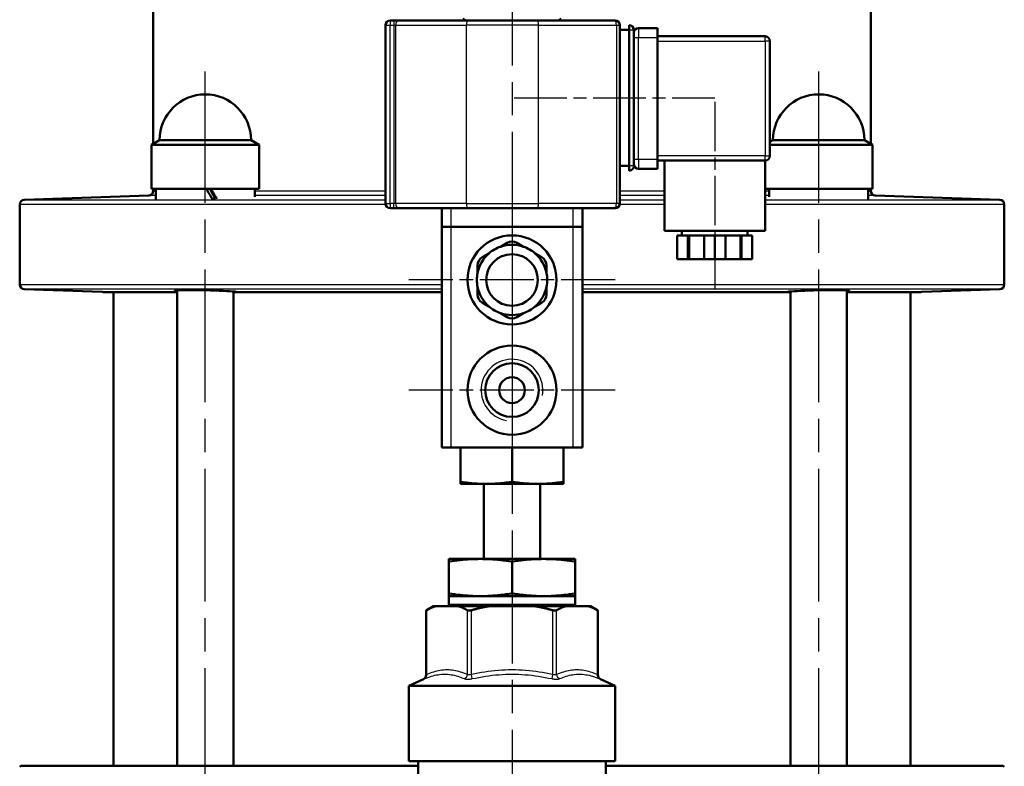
# Model space of a CAD drawing. Header units: millimetres. Extents: x 99 to 904, y 199 to 1209.
# Tile 14 of 15: x 687 to 897, y 902 to 1061. Entities that reach past the tile are written whole.
import ezdxf

# ---------------------------------------------------------------- set-up
doc = ezdxf.new("R2010")
doc.units = ezdxf.units.MM
doc.header["$LTSCALE"] = 5
doc.linetypes.add('CHAIN', pattern=[0.3543, 0.2362, -0.0295, 0.0591, -0.0295])
for name, color, linetype, lineweight in [('Gewinde(DIN)', 3, 'Continuous', 25), ('Mittellinie(DIN)', 4, 'CHAIN', 25), ('Mittelpunktmarkierung(DIN)', 4, 'CHAIN', 25), ('Sichtbare Kanten(DIN)', 7, 'Continuous', 50), ('Sichtbare tangentiale Kanten(DIN)', 3, 'Continuous', 25)]:
    doc.layers.add(name, color=color, linetype=linetype, lineweight=lineweight)

msp = doc.modelspace()

# ---------------------------------------------------------------- linework, layer by layer
at = {"layer": 'Gewinde(DIN)'}
msp.add_arc((791.57, 982.24), 6.58, 350, 260, dxfattribs=at)
at = {"layer": 'Mittellinie(DIN)', "linetype": 'CHAIN', "ltscale": 23.990969}
for p, q in [((726.16, 852.16), (726.16, 1050.16)), ((856.98, 852.16), (856.98, 1050.16))]:
    msp.add_line(p, q, dxfattribs=at)
at = {"layer": 'Mittellinie(DIN)', "linetype": 'CHAIN', "ltscale": 9.503145}
msp.add_line((792.05, 1044.54), (834.81, 1044.54), dxfattribs=at)
at = {"layer": 'Mittellinie(DIN)', "linetype": 'CHAIN', "ltscale": 8.88956}
msp.add_line((834.82, 1043.69), (834.82, 1003.69), dxfattribs=at)
at = {"layer": 'Mittelpunktmarkierung(DIN)', "linetype": 'CHAIN', "ltscale": 23.990969}
msp.add_line((791.57, 1207.31), (791.57, 504.66), dxfattribs=at)
at = {"layer": 'Mittelpunktmarkierung(DIN)', "linetype": 'CHAIN', "ltscale": 9.778525}
for p, q in [((791.57, 1027.74), (791.57, 983.74)), ((813.57, 1005.74), (769.57, 1005.74)), ((791.57, 1004.24), (791.57, 960.24)), ((813.57, 982.24), (769.57, 982.24))]:
    msp.add_line(p, q, dxfattribs=at)
at = {"layer": 'Sichtbare Kanten(DIN)'}
for p, q in [((715.07, 1151.63), (715.07, 1034.78)), ((868.07, 1151.63), (868.07, 1034.78)), ((766.33, 1061.04), (765.57, 1061.04)), ((767.23, 1061.04), (766.33, 1061.04)), ((782.29, 1061.04), (767.23, 1061.04)), ((781.75, 1061.04), (781.07, 1061.43)), ((782.29, 1061.04), (796.98, 1061.04)), ((813.57, 1061.04), (796.98, 1061.04)), ((801.39, 1061.04), (802.07, 1061.43)), ((764.57, 1060.04), (764.57, 1022.04)), ((814.57, 1022.04), (814.57, 1060.04)), ((814.57, 1059.04), (816.57, 1059.04)), ((816.57, 1059.04), (816.57, 1060.04)), ((816.57, 1030.04), (816.57, 1059.04)), ((817.57, 1030.04), (817.57, 1059.04)), ((822.57, 1059.44), (818.57, 1059.44)), ((822.57, 1059.44), (822.57, 1057.44)), ((845.57, 1057.69), (822.57, 1057.69)), ((822.57, 1057.44), (822.57, 1031.44)), ((846.57, 1032.19), (846.57, 1056.69)), ((716.41, 1035.56), (714.66, 1034.55)), ((716.41, 1035.56), (735.91, 1035.56)), ((735.91, 1035.56), (737.66, 1034.55)), ((847.23, 1035.56), (846.57, 1035.18)), ((847.23, 1035.56), (866.73, 1035.56)), ((866.73, 1035.56), (868.48, 1034.55)), ((737.66, 1034.55), (714.66, 1034.55)), ((714.66, 1034.55), (714.66, 1025.16)), ((737.66, 1034.55), (737.66, 1025.16)), ((868.48, 1034.55), (846.57, 1034.55)), ((868.48, 1034.55), (868.48, 1025.16)), ((822.57, 1031.44), (822.57, 1029.44)), ((822.57, 1031.19), (845.57, 1031.19)), ((824.07, 1031.19), (824.07, 1016.19)), ((845.57, 1031.19), (845.57, 1016.19)), ((814.57, 1030.04), (816.57, 1030.04)), ((816.57, 1029.04), (816.57, 1030.04)), ((818.57, 1029.44), (822.57, 1029.44)), ((737.66, 1025.16), (714.66, 1025.16)), ((715.07, 1025.16), (715.07, 1024.76)), ((715.61, 1025.16), (715.61, 1022.97)), ((736.71, 1025.16), (736.71, 1023.49)), ((868.48, 1025.16), (845.57, 1025.16)), ((846.43, 1025.16), (846.43, 1023.49)), ((867.53, 1025.16), (867.53, 1022.97)), ((868.07, 1025.16), (868.07, 1024.76)), ((714.1, 1023.76), (687.53, 1022.84)), ((869.03, 1023.76), (895.6, 1022.84)), ((686.57, 1021.84), (686.57, 1004.77)), ((765.57, 1021.04), (766.33, 1021.04)), ((766.33, 1021.04), (767.23, 1021.04)), ((767.23, 1021.04), (782.29, 1021.04)), ((776.57, 1021.04), (776.57, 1017.04)), ((796.98, 1021.04), (782.29, 1021.04)), ((796.98, 1021.04), (813.57, 1021.04)), ((806.57, 1017.04), (806.57, 1021.04)), ((896.57, 1021.84), (896.57, 1004.77)), ((776.57, 1017.04), (778.57, 1017.04)), ((776.57, 1017.04), (776.57, 970.04)), ((804.57, 1017.04), (778.57, 1017.04)), ((804.57, 1017.04), (806.57, 1017.04)), ((806.57, 970.04), (806.57, 1017.04)), ((845.57, 1016.19), (824.07, 1016.19)), ((829.09, 1015.19), (826.82, 1015.19)), ((826.82, 1015.19), (826.82, 1010.19)), ((827.82, 1016.19), (827.82, 1015.19)), ((829.34, 1015.19), (829.09, 1015.19)), ((829.09, 1010.19), (829.09, 1015.19)), ((832.55, 1015.19), (829.34, 1015.19)), ((829.34, 1010.19), (829.34, 1015.19)), ((834.82, 1015.19), (832.55, 1015.19)), ((832.55, 1015.19), (832.55, 1010.19)), ((837.09, 1015.19), (834.82, 1015.19)), ((834.82, 1015.19), (834.82, 1010.19)), ((840.3, 1015.19), (837.09, 1015.19)), ((837.09, 1010.19), (837.09, 1015.19)), ((840.55, 1015.19), (840.3, 1015.19)), ((840.3, 1010.19), (840.3, 1015.19)), ((842.82, 1015.19), (840.55, 1015.19)), ((840.55, 1015.19), (840.55, 1010.19)), ((841.82, 1016.19), (841.82, 1015.19)), ((842.82, 1015.19), (842.82, 1010.19)), ((790.57, 1013.66), (789.13, 1012.83)), ((794.01, 1012.83), (792.57, 1013.66)), ((786.64, 1011.39), (785.21, 1010.56)), ((797.93, 1010.56), (796.49, 1011.39)), ((826.82, 1010.19), (829.09, 1010.19)), ((829.34, 1010.19), (829.09, 1010.19)), ((832.55, 1010.19), (829.34, 1010.19)), ((832.55, 1010.19), (834.82, 1010.19)), ((834.82, 1010.19), (837.09, 1010.19)), ((840.3, 1010.19), (837.09, 1010.19)), ((840.55, 1010.19), (840.3, 1010.19)), ((840.55, 1010.19), (842.82, 1010.19)), ((784.21, 1008.83), (784.21, 1007.17)), ((798.93, 1007.17), (798.93, 1008.83)), ((784.21, 1004.3), (784.21, 1002.64)), ((798.93, 1002.64), (798.93, 1004.3)), ((704.1, 1003.19), (687.53, 1003.77)), ((720.16, 1003.16), (704.33, 1003.16)), ((706.57, 902.16), (706.57, 1003.16)), ((720.16, 902.16), (720.16, 1003.58)), ((732.16, 902.16), (732.16, 1003.29)), ((732.56, 1003.16), (732.16, 1003.16)), ((776.57, 1003.16), (732.56, 1003.16)), ((850.58, 1003.16), (806.57, 1003.16)), ((850.98, 1003.16), (850.58, 1003.16)), ((850.98, 902.16), (850.98, 1003.29)), ((862.98, 902.16), (862.98, 1003.58)), ((878.81, 1003.16), (862.98, 1003.16)), ((876.57, 902.16), (876.57, 1003.16)), ((879.03, 1003.19), (895.6, 1003.77)), ((785.21, 1000.91), (786.64, 1000.08)), ((796.49, 1000.08), (797.93, 1000.91)), ((789.13, 998.64), (790.57, 997.81)), ((792.57, 997.81), (794.01, 998.64)), ((778.57, 970.04), (776.57, 970.04)), ((804.57, 970.04), (778.57, 970.04)), ((780.57, 962.69), (780.57, 970.04)), ((791.57, 962.69), (791.57, 970.04)), ((802.57, 962.69), (802.57, 970.04)), ((806.57, 970.04), (804.57, 970.04)), ((780.57, 962.69), (780.57, 962.24)), ((786.07, 962.24), (780.57, 962.24)), ((785.57, 946.24), (785.57, 962.24)), ((797.07, 962.24), (786.07, 962.24)), ((802.57, 962.24), (797.07, 962.24)), ((797.57, 946.24), (797.57, 962.24)), ((802.57, 962.24), (802.57, 962.69)), ((805.07, 946.24), (778.07, 946.24)), ((778.07, 946.24), (778.07, 945.68)), ((778.07, 946.24), (778.07, 946.24)), ((778.07, 938.89), (778.07, 945.68)), ((791.57, 938.89), (791.57, 945.68)), ((805.07, 945.68), (805.07, 946.24)), ((805.07, 946.24), (805.07, 946.24)), ((805.07, 938.89), (805.07, 945.68)), ((778.07, 938.89), (778.07, 938.33)), ((805.07, 938.33), (805.07, 938.89)), ((805.07, 938.33), (778.07, 938.33)), ((778.07, 938.33), (778.07, 938.33)), ((778.07, 938.33), (778.07, 936.5)), ((805.07, 938.33), (805.07, 938.33)), ((805.07, 938.33), (805.07, 936.5)), ((774.83, 936.16), (773.25, 935.25)), ((773.25, 921.51), (773.25, 935.25)), ((775.25, 936.16), (774.83, 936.16)), ((780.18, 936.16), (775.25, 936.16)), ((786.64, 936.16), (780.18, 936.16)), ((796.5, 936.16), (786.64, 936.16)), ((802.96, 936.16), (796.5, 936.16)), ((807.89, 936.16), (802.96, 936.16)), ((808.31, 936.16), (807.89, 936.16)), ((808.31, 936.16), (809.89, 935.25)), ((809.89, 921.51), (809.89, 935.25)), ((772.67, 920.6), (769.57, 919.16)), ((810.47, 920.6), (813.57, 919.16)), ((769.57, 919.16), (813.57, 919.16)), ((769.57, 903.16), (769.57, 919.16)), ((813.57, 903.16), (813.57, 919.16)), ((769.57, 903.16), (813.57, 903.16)), ((771.57, 890.33), (771.57, 903.16)), ((811.57, 872.16), (811.57, 903.16)), ((686.82, 902.16), (686.57, 901.91)), ((686.82, 902.16), (771.57, 902.16)), ((811.57, 902.16), (896.32, 902.16)), ((896.32, 902.16), (896.57, 901.91))]:
    msp.add_line(p, q, dxfattribs=at)
at = {"layer": 'Sichtbare Kanten(DIN)', "flags": 128}
for points in [[(727.57, 1023.11), (727.59, 1023.11), (727.62, 1023.11), (727.65, 1023.11), (727.68, 1023.11), (727.71, 1023.11), (727.74, 1023.11), (727.77, 1023.11), (727.8, 1023.11), (727.83, 1023.11), (727.86, 1023.12), (727.89, 1023.12), (727.92, 1023.12), (727.95, 1023.12), (727.98, 1023.12), (728.01, 1023.12), (728.04, 1023.12), (728.07, 1023.12), (728.1, 1023.12), (728.13, 1023.12), (728.15, 1023.12), (728.18, 1023.13), (728.21, 1023.13), (728.24, 1023.13), (728.27, 1023.13)], [(720.16, 1003.46), (719.85, 1003.49), (719.69, 1003.52), (719.67, 1003.54), (719.81, 1003.56), (720.09, 1003.58), (720.53, 1003.59), (721.08, 1003.59), (721.74, 1003.59), (722.51, 1003.59), (723.38, 1003.58), (724.32, 1003.57), (725.3, 1003.55), (726.27, 1003.53), (727.23, 1003.5), (728.2, 1003.47), (729.13, 1003.44), (729.98, 1003.41), (730.73, 1003.38), (731.37, 1003.34), (731.9, 1003.31), (732.3, 1003.27), (732.56, 1003.24), (732.66, 1003.21), (732.61, 1003.19)], [(732.61, 1003.19), (732.61, 1003.19), (732.61, 1003.19), (732.61, 1003.19), (732.6, 1003.19), (732.6, 1003.19), (732.6, 1003.19), (732.6, 1003.19), (732.6, 1003.19), (732.59, 1003.18), (732.59, 1003.18), (732.59, 1003.18), (732.59, 1003.18), (732.58, 1003.18), (732.58, 1003.18), (732.58, 1003.18), (732.58, 1003.17), (732.58, 1003.17), (732.57, 1003.17), (732.57, 1003.17), (732.57, 1003.17), (732.57, 1003.16), (732.56, 1003.16), (732.56, 1003.16), (732.56, 1003.16)], [(850.52, 1003.19), (850.48, 1003.21), (850.58, 1003.24), (850.83, 1003.27), (851.24, 1003.31), (851.77, 1003.34), (852.4, 1003.38), (853.15, 1003.41), (854.01, 1003.44), (854.94, 1003.47), (855.9, 1003.5), (856.87, 1003.53), (857.84, 1003.55), (858.82, 1003.57), (859.76, 1003.58), (860.63, 1003.59), (861.4, 1003.59), (862.05, 1003.59), (862.61, 1003.59), (863.04, 1003.58), (863.33, 1003.56), (863.46, 1003.54), (863.45, 1003.52), (863.29, 1003.49), (862.98, 1003.46)], [(850.58, 1003.16), (850.58, 1003.16), (850.57, 1003.16), (850.57, 1003.16), (850.57, 1003.17), (850.57, 1003.17), (850.56, 1003.17), (850.56, 1003.17), (850.56, 1003.17), (850.56, 1003.18), (850.55, 1003.18), (850.55, 1003.18), (850.55, 1003.18), (850.55, 1003.18), (850.54, 1003.18), (850.54, 1003.18), (850.54, 1003.19), (850.54, 1003.19), (850.54, 1003.19), (850.53, 1003.19), (850.53, 1003.19), (850.53, 1003.19), (850.53, 1003.19), (850.53, 1003.19), (850.52, 1003.19)], [(786.07, 962.24), (785.85, 962.24), (785.63, 962.24), (785.41, 962.24), (785.19, 962.25), (784.96, 962.26), (784.74, 962.26), (784.52, 962.27), (784.3, 962.29), (784.08, 962.3), (783.86, 962.31), (783.64, 962.33), (783.41, 962.35), (783.19, 962.37), (782.96, 962.39), (782.73, 962.41), (782.5, 962.44), (782.27, 962.46), (782.03, 962.49), (781.8, 962.52), (781.56, 962.55), (781.31, 962.58), (781.07, 962.62), (780.82, 962.65), (780.57, 962.69)], [(791.57, 962.69), (791.32, 962.65), (791.07, 962.62), (790.82, 962.58), (790.58, 962.55), (790.34, 962.52), (790.1, 962.49), (789.87, 962.46), (789.64, 962.44), (789.41, 962.41), (789.18, 962.39), (788.95, 962.37), (788.72, 962.35), (788.5, 962.33), (788.28, 962.31), (788.05, 962.3), (787.83, 962.29), (787.61, 962.27), (787.39, 962.26), (787.17, 962.26), (786.95, 962.25), (786.73, 962.24), (786.51, 962.24), (786.29, 962.24), (786.07, 962.24)], [(797.07, 962.24), (796.85, 962.24), (796.63, 962.24), (796.41, 962.24), (796.19, 962.25), (795.96, 962.26), (795.74, 962.26), (795.52, 962.27), (795.3, 962.29), (795.08, 962.3), (794.86, 962.31), (794.64, 962.33), (794.41, 962.35), (794.19, 962.37), (793.96, 962.39), (793.73, 962.41), (793.5, 962.44), (793.27, 962.46), (793.03, 962.49), (792.8, 962.52), (792.56, 962.55), (792.31, 962.58), (792.07, 962.62), (791.82, 962.65), (791.57, 962.69)], [(802.57, 962.69), (802.32, 962.65), (802.07, 962.62), (801.82, 962.58), (801.58, 962.55), (801.34, 962.52), (801.1, 962.49), (800.87, 962.46), (800.64, 962.44), (800.41, 962.41), (800.18, 962.39), (799.95, 962.37), (799.72, 962.35), (799.5, 962.33), (799.28, 962.31), (799.05, 962.3), (798.83, 962.29), (798.61, 962.27), (798.39, 962.26), (798.17, 962.26), (797.95, 962.25), (797.73, 962.24), (797.51, 962.24), (797.29, 962.24), (797.07, 962.24)], [(778.07, 945.68), (778.71, 945.77), (779.32, 945.86), (779.92, 945.93), (780.5, 946), (781.07, 946.05), (781.63, 946.1), (782.17, 946.14), (782.71, 946.18), (783.24, 946.2), (783.77, 946.22), (784.3, 946.23), (784.82, 946.24), (785.34, 946.23), (785.86, 946.22), (786.39, 946.2), (786.92, 946.18), (787.46, 946.14), (788.01, 946.1), (788.56, 946.05), (789.13, 946), (789.71, 945.93), (790.31, 945.86), (790.93, 945.77), (791.57, 945.68)], [(791.57, 945.68), (792.21, 945.77), (792.82, 945.86), (793.42, 945.93), (794, 946), (794.57, 946.05), (795.13, 946.1), (795.67, 946.14), (796.21, 946.18), (796.75, 946.2), (797.27, 946.22), (797.8, 946.23), (798.32, 946.24), (798.84, 946.23), (799.36, 946.22), (799.89, 946.2), (800.42, 946.18), (800.96, 946.14), (801.51, 946.1), (802.06, 946.05), (802.63, 946), (803.22, 945.93), (803.81, 945.86), (804.43, 945.77), (805.07, 945.68)], [(791.57, 938.89), (790.93, 938.79), (790.31, 938.71), (789.71, 938.63), (789.13, 938.57), (788.56, 938.51), (788.01, 938.46), (787.46, 938.42), (786.92, 938.39), (786.39, 938.36), (785.86, 938.34), (785.34, 938.33), (784.82, 938.33), (784.3, 938.33), (783.77, 938.34), (783.24, 938.36), (782.71, 938.39), (782.17, 938.42), (781.63, 938.46), (781.07, 938.51), (780.5, 938.57), (779.92, 938.63), (779.32, 938.71), (778.71, 938.79), (778.07, 938.89)], [(805.07, 938.89), (804.43, 938.79), (803.81, 938.71), (803.22, 938.63), (802.63, 938.57), (802.06, 938.51), (801.51, 938.46), (800.96, 938.42), (800.42, 938.39), (799.89, 938.36), (799.36, 938.34), (798.84, 938.33), (798.32, 938.33), (797.8, 938.33), (797.27, 938.34), (796.75, 938.36), (796.21, 938.39), (795.67, 938.42), (795.13, 938.46), (794.57, 938.51), (794, 938.57), (793.42, 938.63), (792.82, 938.71), (792.21, 938.79), (791.57, 938.89)], [(773.38, 935.32), (773.37, 935.31), (773.36, 935.31), (773.35, 935.3), (773.34, 935.3), (773.33, 935.29), (773.32, 935.29), (773.32, 935.28), (773.31, 935.28), (773.3, 935.28), (773.29, 935.27), (773.29, 935.27), (773.28, 935.27), (773.28, 935.26), (773.27, 935.26), (773.27, 935.26), (773.26, 935.25), (773.26, 935.25), (773.26, 935.25), (773.25, 935.25), (773.25, 935.25), (773.25, 935.25), (773.25, 935.25), (773.25, 935.25), (773.25, 935.25)], [(775.25, 936.16), (775.17, 936.13), (775.1, 936.1), (775.02, 936.08), (774.94, 936.05), (774.87, 936.02), (774.79, 935.99), (774.72, 935.96), (774.64, 935.93), (774.56, 935.9), (774.49, 935.86), (774.41, 935.83), (774.33, 935.8), (774.25, 935.76), (774.18, 935.72), (774.1, 935.69), (774.02, 935.65), (773.94, 935.61), (773.86, 935.57), (773.78, 935.53), (773.7, 935.49), (773.62, 935.45), (773.54, 935.41), (773.46, 935.36), (773.38, 935.32)], [(782.04, 935.32), (781.96, 935.36), (781.88, 935.41), (781.8, 935.45), (781.72, 935.49), (781.64, 935.53), (781.56, 935.57), (781.48, 935.61), (781.4, 935.65), (781.32, 935.69), (781.25, 935.72), (781.17, 935.76), (781.09, 935.8), (781.01, 935.83), (780.94, 935.86), (780.86, 935.9), (780.78, 935.93), (780.71, 935.96), (780.63, 935.99), (780.55, 936.02), (780.48, 936.05), (780.4, 936.08), (780.33, 936.1), (780.25, 936.13), (780.18, 936.16)], [(782.91, 935.32), (782.86, 935.31), (782.82, 935.3), (782.78, 935.29), (782.73, 935.28), (782.69, 935.27), (782.65, 935.27), (782.61, 935.26), (782.56, 935.25), (782.52, 935.25), (782.48, 935.25), (782.45, 935.25), (782.41, 935.25), (782.37, 935.25), (782.34, 935.25), (782.3, 935.25), (782.27, 935.25), (782.23, 935.26), (782.2, 935.27), (782.17, 935.27), (782.14, 935.28), (782.11, 935.29), (782.09, 935.3), (782.06, 935.31), (782.04, 935.32)], [(786.64, 936.16), (786.49, 936.13), (786.34, 936.1), (786.18, 936.08), (786.03, 936.05), (785.88, 936.02), (785.73, 935.99), (785.58, 935.96), (785.43, 935.93), (785.27, 935.9), (785.12, 935.86), (784.96, 935.83), (784.81, 935.8), (784.65, 935.76), (784.5, 935.72), (784.34, 935.69), (784.19, 935.65), (784.03, 935.61), (783.87, 935.57), (783.71, 935.53), (783.55, 935.49), (783.39, 935.45), (783.23, 935.41), (783.07, 935.36), (782.91, 935.32)], [(800.23, 935.32), (800.07, 935.36), (799.9, 935.41), (799.74, 935.45), (799.58, 935.49), (799.42, 935.53), (799.27, 935.57), (799.11, 935.61), (798.95, 935.65), (798.79, 935.69), (798.64, 935.72), (798.48, 935.76), (798.33, 935.8), (798.17, 935.83), (798.02, 935.86), (797.86, 935.9), (797.71, 935.93), (797.56, 935.96), (797.41, 935.99), (797.25, 936.02), (797.1, 936.05), (796.95, 936.08), (796.8, 936.1), (796.65, 936.13), (796.5, 936.16)], [(801.09, 935.32), (801.07, 935.31), (801.05, 935.3), (801.02, 935.29), (800.99, 935.28), (800.97, 935.27), (800.93, 935.27), (800.9, 935.26), (800.87, 935.25), (800.84, 935.25), (800.8, 935.25), (800.77, 935.25), (800.73, 935.25), (800.69, 935.25), (800.65, 935.25), (800.61, 935.25), (800.57, 935.25), (800.53, 935.26), (800.49, 935.27), (800.45, 935.27), (800.4, 935.28), (800.36, 935.29), (800.32, 935.3), (800.27, 935.31), (800.23, 935.32)], [(802.96, 936.16), (802.88, 936.13), (802.81, 936.1), (802.73, 936.08), (802.66, 936.05), (802.58, 936.02), (802.51, 935.99), (802.43, 935.96), (802.35, 935.93), (802.28, 935.9), (802.2, 935.86), (802.12, 935.83), (802.05, 935.8), (801.97, 935.76), (801.89, 935.72), (801.81, 935.69), (801.73, 935.65), (801.65, 935.61), (801.58, 935.57), (801.5, 935.53), (801.42, 935.49), (801.34, 935.45), (801.26, 935.41), (801.18, 935.36), (801.09, 935.32)], [(809.75, 935.32), (809.67, 935.36), (809.59, 935.41), (809.51, 935.45), (809.43, 935.49), (809.35, 935.53), (809.27, 935.57), (809.19, 935.61), (809.12, 935.65), (809.04, 935.69), (808.96, 935.72), (808.88, 935.76), (808.8, 935.8), (808.73, 935.83), (808.65, 935.86), (808.57, 935.9), (808.5, 935.93), (808.42, 935.96), (808.34, 935.99), (808.27, 936.02), (808.19, 936.05), (808.12, 936.08), (808.04, 936.1), (807.97, 936.13), (807.89, 936.16)], [(809.89, 935.25), (809.89, 935.25), (809.89, 935.25), (809.89, 935.25), (809.88, 935.25), (809.88, 935.25), (809.88, 935.25), (809.88, 935.25), (809.87, 935.25), (809.87, 935.26), (809.86, 935.26), (809.86, 935.26), (809.85, 935.27), (809.85, 935.27), (809.84, 935.27), (809.84, 935.28), (809.83, 935.28), (809.82, 935.28), (809.81, 935.29), (809.8, 935.29), (809.79, 935.3), (809.79, 935.3), (809.78, 935.31), (809.77, 935.31), (809.75, 935.32)]]:
    msp.add_lwpolyline(points, dxfattribs=at)
at = {"layer": 'Sichtbare Kanten(DIN)'}
for centre, radius in [((791.57, 1005.74), 9.5), ((791.57, 1005.74), 5.5), ((791.57, 982.24), 9.5), ((791.57, 982.24), 5.72), ((791.57, 982.24), 2.75)]:
    msp.add_circle(centre, radius, dxfattribs=at)
for centre, radius, start, end in [((765.57, 1060.04), 1, 90, 180), ((813.57, 1060.04), 1, 0, 90), ((816.57, 1059.04), 1, 0, 90), ((818.57, 1058.44), 1, 90, 180), ((845.57, 1056.69), 1, 0, 90), ((726.16, 1035.56), 9.75, 0, 180), ((856.98, 1035.56), 9.75, 0, 180), ((845.57, 1032.19), 1, 270, 0), ((816.57, 1030.04), 1, 270, 0), ((818.57, 1030.44), 1, 180, 270), ((687.57, 1021.84), 1, 92, 180), ((714.07, 1024.76), 1, 272, 0), ((869.07, 1024.76), 1, 180, 268), ((895.57, 1021.84), 1, 0, 88), ((765.57, 1022.04), 1, 180, 270), ((813.57, 1022.04), 1, 270, 0), ((791.57, 1005.74), 7.5, 108.9605, 131.0395), ((791.57, 1005.74), 7.5, 71.0395, 108.9605), ((791.57, 1011.93), 2, 60, 120), ((791.57, 1005.74), 7.5, 48.9605, 71.0395), ((791.57, 1005.74), 7.5, 131.0395, 168.9605), ((786.21, 1008.83), 2, 120, 180), ((791.57, 1005.74), 7.5, 11.0395, 48.9605), ((796.93, 1008.83), 2, 0, 60), ((791.57, 1005.74), 7.5, 168.9605, 191.0395), ((791.57, 1005.74), 7.5, 348.9605, 11.0395), ((687.57, 1004.77), 1, 180, 268), ((791.57, 1005.74), 7.5, 191.0395, 228.9605), ((791.57, 1005.74), 7.5, 311.0395, 348.9605), ((895.57, 1004.77), 1, 272, 0), ((704.07, 1002.19), 1, 74.9476, 88), ((786.21, 1002.64), 2, 180, 240), ((796.93, 1002.64), 2, 300, 0), ((879.07, 1002.19), 1, 92, 105.0524), ((791.57, 1005.74), 7.5, 228.9605, 251.0395), ((791.57, 1005.74), 7.5, 288.9605, 311.0395), ((791.57, 1005.74), 7.5, 251.0395, 288.9605), ((791.57, 999.55), 2, 240, 300), ((778.88, 936.5), 0.81, 180, 205.1081), ((804.26, 936.5), 0.81, 334.8919, 0), ((772.25, 921.51), 1, 295, 0), ((810.89, 921.51), 1, 180, 245)]:
    msp.add_arc(centre, radius, start, end, dxfattribs=at)
for centre, major_axis, start_param, end_param in [((726.16, 1024.29), (-10.54, 18.27), 4.624812, 4.742647), ((726.16, 1026.02), (-6.34, 11), 4.428811, 4.616415), ((726.16, 1026.02), (-10.54, 18.27), 4.530808, 4.647825)]:
    msp.add_ellipse(centre, major_axis=major_axis, ratio=0.029747, start_param=start_param, end_param=end_param, dxfattribs=at)
at = {"layer": 'Sichtbare tangentiale Kanten(DIN)'}
for p, q in [((765.57, 1061.04), (765.57, 1060.04)), ((766.33, 1061.04), (766.33, 1060.04)), ((764.57, 1060.04), (765.57, 1060.04)), ((765.57, 1022.04), (765.57, 1060.04)), ((765.57, 1060.04), (766.33, 1060.04)), ((766.33, 1060.04), (766.78, 1060.04)), ((766.33, 1060.04), (766.33, 1022.04)), ((766.78, 1022.04), (766.78, 1060.04)), ((766.78, 1060.04), (781.83, 1060.04)), ((797.24, 1060.04), (781.83, 1060.04)), ((781.83, 1022.04), (781.83, 1060.04)), ((797.24, 1060.04), (813.83, 1060.04)), ((797.24, 1022.04), (797.24, 1060.04)), ((813.83, 1060.04), (814.57, 1060.04)), ((813.83, 1060.04), (813.83, 1022.04)), ((816.57, 1059.04), (817.57, 1059.04)), ((818.57, 1059.44), (818.57, 1057.44)), ((817.57, 1057.44), (818.57, 1057.44)), ((818.57, 1057.44), (822.57, 1057.44)), ((818.57, 1031.44), (818.57, 1057.44)), ((822.57, 1056.69), (845.57, 1056.69)), ((845.57, 1056.69), (845.57, 1057.69)), ((846.57, 1056.69), (845.57, 1056.69)), ((845.57, 1056.69), (845.57, 1032.19)), ((818.57, 1031.44), (817.57, 1031.44)), ((818.57, 1031.44), (818.57, 1029.44)), ((822.57, 1031.44), (818.57, 1031.44)), ((845.57, 1032.19), (822.57, 1032.19)), ((845.57, 1031.19), (845.57, 1032.19)), ((845.57, 1032.19), (846.57, 1032.19)), ((817.57, 1030.04), (816.57, 1030.04)), ((687.53, 1022.84), (764.57, 1022.84)), ((715.61, 1023.76), (714.1, 1023.76)), ((715.07, 1024.76), (715.61, 1024.76)), ((736.71, 1024.76), (764.57, 1024.76)), ((764.57, 1023.76), (736.71, 1023.76)), ((814.57, 1024.76), (824.07, 1024.76)), ((824.07, 1023.76), (814.57, 1023.76)), ((814.57, 1022.84), (824.07, 1022.84)), ((845.57, 1024.76), (846.43, 1024.76)), ((846.43, 1023.76), (845.57, 1023.76)), ((845.57, 1022.84), (895.6, 1022.84)), ((867.53, 1024.76), (868.07, 1024.76)), ((869.03, 1023.76), (867.53, 1023.76)), ((764.59, 1021.84), (686.57, 1021.84)), ((764.57, 1022.04), (765.57, 1022.04)), ((765.57, 1022.04), (765.57, 1021.04)), ((766.33, 1022.04), (765.57, 1022.04)), ((766.33, 1021.04), (766.33, 1022.04)), ((766.78, 1022.04), (766.33, 1022.04)), ((781.83, 1022.04), (766.78, 1022.04)), ((778.57, 1017.04), (778.57, 1021.04)), ((781.83, 1022.04), (797.24, 1022.04)), ((813.83, 1022.04), (797.24, 1022.04)), ((804.57, 1021.04), (804.57, 1017.04)), ((814.57, 1022.04), (813.83, 1022.04)), ((824.07, 1021.84), (814.55, 1021.84)), ((896.57, 1021.84), (845.57, 1021.84)), ((778.57, 970.04), (778.57, 1017.04)), ((804.57, 1017.04), (804.57, 970.04)), ((686.57, 1004.77), (776.57, 1004.77)), ((806.57, 1004.77), (896.57, 1004.77)), ((776.57, 1003.77), (687.53, 1003.77)), ((704.1, 1003.19), (720.16, 1003.19)), ((732.61, 1003.19), (776.57, 1003.19)), ((895.6, 1003.77), (806.57, 1003.77)), ((806.57, 1003.19), (850.52, 1003.19)), ((862.98, 1003.19), (879.03, 1003.19)), ((773.38, 921.62), (773.38, 935.32)), ((805.07, 936.5), (778.07, 936.5)), ((782.04, 935.32), (782.04, 921.62)), ((782.91, 921.62), (782.91, 935.32)), ((800.23, 935.32), (800.23, 921.62)), ((801.09, 921.62), (801.09, 935.32)), ((809.75, 935.32), (809.75, 921.62)), ((783.1, 920.72), (782.91, 921.62)), ((800.23, 921.62), (800.04, 920.72))]:
    msp.add_line(p, q, dxfattribs=at)
at = {"layer": 'Sichtbare tangentiale Kanten(DIN)', "flags": 128}
for points in [[(782.04, 921.62), (781.69, 921.77), (781.33, 921.9), (780.97, 922.03), (780.61, 922.14), (780.25, 922.25), (779.89, 922.34), (779.53, 922.41), (779.17, 922.48), (778.8, 922.53), (778.44, 922.56), (778.08, 922.58), (777.71, 922.59), (777.35, 922.58), (776.98, 922.56), (776.62, 922.53), (776.26, 922.48), (775.9, 922.41), (775.53, 922.34), (775.17, 922.25), (774.81, 922.14), (774.45, 922.03), (774.1, 921.9), (773.74, 921.77), (773.38, 921.62)], [(800.23, 921.62), (799.52, 921.77), (798.8, 921.9), (798.09, 922.03), (797.37, 922.14), (796.65, 922.25), (795.93, 922.34), (795.2, 922.41), (794.48, 922.48), (793.75, 922.53), (793.03, 922.56), (792.3, 922.58), (791.57, 922.59), (790.84, 922.58), (790.11, 922.56), (789.39, 922.53), (788.66, 922.48), (787.94, 922.41), (787.21, 922.34), (786.49, 922.25), (785.77, 922.14), (785.05, 922.03), (784.34, 921.9), (783.62, 921.77), (782.91, 921.62)], [(809.75, 921.62), (809.4, 921.77), (809.04, 921.9), (808.68, 922.03), (808.32, 922.14), (807.96, 922.25), (807.6, 922.34), (807.24, 922.41), (806.88, 922.48), (806.52, 922.53), (806.15, 922.56), (805.79, 922.58), (805.42, 922.59), (805.06, 922.58), (804.7, 922.56), (804.33, 922.53), (803.97, 922.48), (803.61, 922.41), (803.25, 922.34), (802.89, 922.25), (802.53, 922.14), (802.17, 922.03), (801.81, 921.9), (801.45, 921.77), (801.09, 921.62)], [(772.67, 920.6), (772.67, 920.6), (772.67, 920.6), (772.67, 920.61), (772.68, 920.61), (772.68, 920.61), (772.69, 920.61), (772.69, 920.61), (772.7, 920.62), (772.71, 920.62), (772.72, 920.62), (772.73, 920.63), (772.74, 920.63), (772.75, 920.64), (772.76, 920.64), (772.78, 920.65), (772.79, 920.65), (772.81, 920.66), (772.82, 920.67), (772.84, 920.68), (772.86, 920.68), (772.88, 920.69), (772.9, 920.7), (772.92, 920.71), (772.94, 920.72)], [(772.94, 920.72), (773.29, 920.86), (773.65, 921), (774.01, 921.12), (774.36, 921.24), (774.72, 921.34), (775.08, 921.43), (775.43, 921.51), (775.79, 921.57), (776.14, 921.62), (776.5, 921.66), (776.86, 921.68), (777.21, 921.68), (777.57, 921.68), (777.92, 921.66), (778.27, 921.62), (778.62, 921.57), (778.98, 921.51), (779.33, 921.43), (779.67, 921.34), (780.02, 921.24), (780.37, 921.12), (780.72, 921), (781.06, 920.86), (781.41, 920.72)], [(773.38, 921.62), (773.37, 921.61), (773.36, 921.61), (773.35, 921.6), (773.34, 921.59), (773.33, 921.58), (773.32, 921.57), (773.32, 921.57), (773.31, 921.56), (773.3, 921.55), (773.29, 921.55), (773.29, 921.54), (773.28, 921.54), (773.28, 921.53), (773.27, 921.53), (773.27, 921.53), (773.26, 921.52), (773.26, 921.52), (773.26, 921.52), (773.25, 921.52), (773.25, 921.51), (773.25, 921.51), (773.25, 921.51), (773.25, 921.51), (773.25, 921.51)], [(781.41, 920.72), (781.45, 920.7), (781.5, 920.68), (781.55, 920.67), (781.6, 920.65), (781.65, 920.64), (781.71, 920.63), (781.77, 920.62), (781.84, 920.62), (781.91, 920.61), (781.97, 920.61), (782.05, 920.6), (782.12, 920.6), (782.2, 920.6), (782.27, 920.61), (782.35, 920.61), (782.43, 920.62), (782.51, 920.62), (782.59, 920.63), (782.68, 920.64), (782.76, 920.65), (782.85, 920.67), (782.93, 920.68), (783.02, 920.7), (783.1, 920.72)], [(782.91, 921.62), (782.87, 921.61), (782.82, 921.59), (782.78, 921.57), (782.74, 921.56), (782.69, 921.55), (782.65, 921.54), (782.61, 921.53), (782.57, 921.52), (782.53, 921.52), (782.49, 921.51), (782.45, 921.51), (782.41, 921.51), (782.37, 921.51), (782.33, 921.51), (782.3, 921.52), (782.26, 921.52), (782.23, 921.53), (782.2, 921.54), (782.17, 921.55), (782.14, 921.56), (782.11, 921.57), (782.09, 921.59), (782.06, 921.61), (782.04, 921.62)], [(783.1, 920.72), (783.8, 920.86), (784.5, 921), (785.2, 921.12), (785.91, 921.24), (786.61, 921.34), (787.32, 921.43), (788.03, 921.51), (788.73, 921.57), (789.44, 921.62), (790.15, 921.66), (790.86, 921.68), (791.57, 921.68), (792.28, 921.68), (792.99, 921.66), (793.7, 921.62), (794.41, 921.57), (795.11, 921.51), (795.82, 921.43), (796.53, 921.34), (797.23, 921.24), (797.93, 921.12), (798.64, 921), (799.34, 920.86), (800.04, 920.72)], [(800.04, 920.72), (800.12, 920.7), (800.21, 920.68), (800.29, 920.67), (800.37, 920.65), (800.46, 920.64), (800.54, 920.63), (800.62, 920.62), (800.71, 920.62), (800.79, 920.61), (800.86, 920.61), (800.94, 920.6), (801.02, 920.6), (801.09, 920.6), (801.16, 920.61), (801.23, 920.61), (801.3, 920.62), (801.36, 920.62), (801.42, 920.63), (801.48, 920.64), (801.54, 920.65), (801.59, 920.67), (801.64, 920.68), (801.69, 920.7), (801.73, 920.72)], [(801.09, 921.62), (801.07, 921.61), (801.05, 921.59), (801.02, 921.57), (801, 921.56), (800.97, 921.55), (800.94, 921.54), (800.9, 921.53), (800.87, 921.52), (800.84, 921.52), (800.8, 921.51), (800.77, 921.51), (800.73, 921.51), (800.69, 921.51), (800.65, 921.51), (800.61, 921.52), (800.57, 921.52), (800.53, 921.53), (800.49, 921.54), (800.44, 921.55), (800.4, 921.56), (800.36, 921.57), (800.31, 921.59), (800.27, 921.61), (800.23, 921.62)], [(801.73, 920.72), (802.07, 920.86), (802.42, 921), (802.77, 921.12), (803.11, 921.24), (803.46, 921.34), (803.81, 921.43), (804.16, 921.51), (804.51, 921.57), (804.86, 921.62), (805.22, 921.66), (805.57, 921.68), (805.92, 921.68), (806.28, 921.68), (806.64, 921.66), (806.99, 921.62), (807.35, 921.57), (807.7, 921.51), (808.06, 921.43), (808.42, 921.34), (808.77, 921.24), (809.13, 921.12), (809.49, 921), (809.84, 920.86), (810.2, 920.72)], [(809.89, 921.51), (809.89, 921.51), (809.89, 921.51), (809.89, 921.51), (809.88, 921.51), (809.88, 921.52), (809.88, 921.52), (809.88, 921.52), (809.87, 921.52), (809.87, 921.53), (809.86, 921.53), (809.86, 921.53), (809.85, 921.54), (809.85, 921.54), (809.84, 921.55), (809.84, 921.55), (809.83, 921.56), (809.82, 921.57), (809.81, 921.57), (809.8, 921.58), (809.79, 921.59), (809.79, 921.6), (809.78, 921.61), (809.77, 921.61), (809.75, 921.62)], [(810.2, 920.72), (810.22, 920.71), (810.24, 920.7), (810.26, 920.69), (810.28, 920.68), (810.3, 920.68), (810.31, 920.67), (810.33, 920.66), (810.34, 920.65), (810.36, 920.65), (810.37, 920.64), (810.39, 920.64), (810.4, 920.63), (810.41, 920.63), (810.42, 920.62), (810.43, 920.62), (810.44, 920.62), (810.44, 920.61), (810.45, 920.61), (810.45, 920.61), (810.46, 920.61), (810.46, 920.61), (810.46, 920.6), (810.47, 920.6), (810.47, 920.6)]]:
    msp.add_lwpolyline(points, dxfattribs=at)
at = {"layer": 'Sichtbare tangentiale Kanten(DIN)'}
for centre, major_axis, ratio, start_param, end_param in [((767.23, 1060.04), (0, 1), 0.452734, 0, 1.570796), ((782.29, 1060.04), (0, 1), 0.452734, 0, 1.570796), ((796.98, 1060.04), (0, 1), 0.263766, 4.712389, 6.283185), ((813.57, 1060.04), (0, 1), 0.263766, 4.712389, 6.283185), ((767.23, 1022.04), (0, -1), 0.452734, 4.712389, 6.283185), ((782.29, 1022.04), (0, -1), 0.452734, 4.712389, 6.283185), ((796.98, 1022.04), (0, -1), 0.263766, 0, 1.570796), ((813.57, 1022.04), (0, -1), 0.263766, 0, 1.570796), ((772.52, 921.62), (0.39, -0.921), 0.847254, 0.041713, 1.226418), ((781.18, 921.62), (0.39, 0.921), 0.847254, 3.872063, 5.056767), ((801.96, 921.62), (0.39, -0.921), 0.847254, 4.368011, 5.552715), ((810.62, 921.62), (-0.39, -0.921), 0.847254, 5.056767, 6.241472)]:
    msp.add_ellipse(centre, major_axis=major_axis, ratio=ratio, start_param=start_param, end_param=end_param, dxfattribs=at)

doc.saveas('drawing.dxf')
